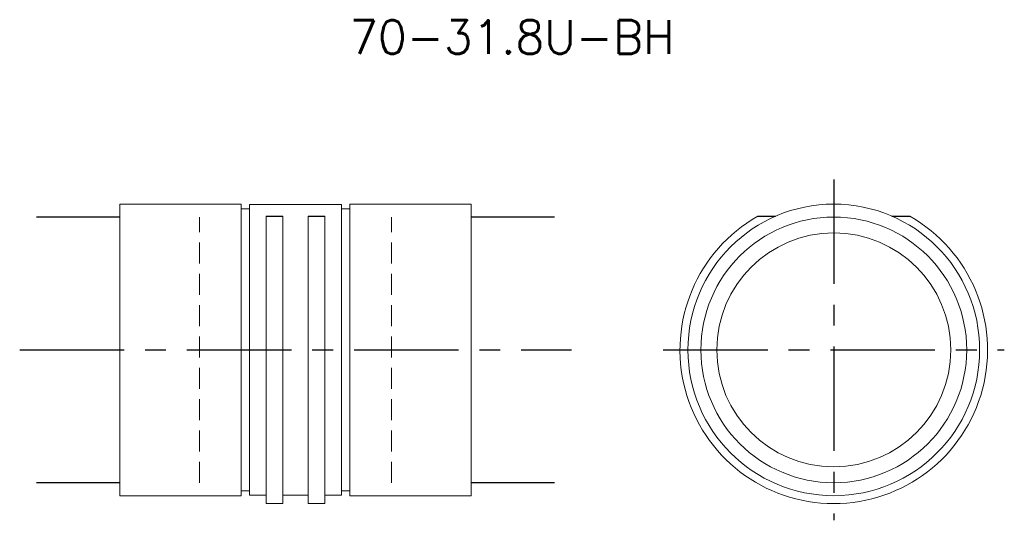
# Model space of a CAD drawing. Extents: x 0 to 118, y -20 to 40.
import ezdxf
from ezdxf.enums import TextEntityAlignment as Align

# ---------------------------------------------------------------- set-up
doc = ezdxf.new("R2010")
doc.units = 0
doc.header["$LTSCALE"] = 10
doc.linetypes.add('CENTER', pattern=[2, 1.25, -0.25, 0.25, -0.25])
doc.linetypes.add('HIDDEN', pattern=[0.375, 0.25, -0.125])
doc.layers.get('0').update_dxf_attribs({"linetype": 'CONTINUOUS'})
for name, color, linetype in [('HOJO', 4, 'CONTINUOUS'), ('L-CENTER', 1, 'CENTER'), ('L-HIDDEN', 3, 'HIDDEN')]:
    doc.layers.add(name, color=color, linetype=linetype)
doc.styles.add('BIGFONT', font='txt', dxfattribs={"bigfont": 'bigfont'})

msp = doc.modelspace()

# ---------------------------------------------------------------- linework, layer by layer
at = {"lineweight": 0}
for p, q in [((26.5, 17.45), (12, 17.45)), ((12, -17.45), (12, 17.45)), ((26.5, -17.45), (26.5, 17.45)), ((27.5, 16.88), (26.5, 16.88)), ((38.5, 17.4), (27.5, 17.4)), ((27.5, -17.4), (27.5, 17.4)), ((38.5, -17.4), (38.5, 17.4)), ((39.5, 16.88), (38.5, 16.88)), ((54, 17.45), (39.5, 17.45)), ((39.5, -17.45), (39.5, 17.45)), ((54, -17.45), (54, 17.45)), ((29.5, -18.4), (29.5, 16)), ((31.5, -18.4), (31.5, 16)), ((34.5, -18.4), (34.5, 16)), ((36.5, -18.4), (36.5, 16)), ((12, -17.45), (26.5, -17.45)), ((26.5, -16.87), (27.5, -16.87)), ((27.5, -17.4), (29.5, -17.4)), ((31.5, -17.4), (34.5, -17.4)), ((36.5, -17.4), (38.5, -17.4)), ((38.5, -16.87), (39.5, -16.87)), ((39.5, -17.45), (54, -17.45)), ((29.5, -18.4), (31.5, -18.4)), ((34.5, -18.4), (36.5, -18.4))]:
    msp.add_line(p, q, dxfattribs=at)
for p, q in [((29.5, 16), (31.5, 16)), ((34.5, 16), (36.5, 16)), ((88.31, 16), (90.44, 16)), ((104.36, 16), (106.49, 16))]:
    msp.add_line(p, q)
for radius in [17.45, 15.9, 14]:
    msp.add_circle((97.4, 0), radius, dxfattribs=at)
msp.add_arc((97.4, 0), 18.4, 119.5918, 60.4082, dxfattribs=at)
at = {"layer": 'HOJO'}
for p, q in [((12, 15.9), (2, 15.9)), ((64, 15.9), (54, 15.9)), ((12, -15.9), (2, -15.9)), ((64, -15.9), (54, -15.9))]:
    msp.add_line(p, q, dxfattribs=at)
at = {"layer": 'L-CENTER'}
for p, q in [((97.4, 20.4), (97.4, -20.4)), ((0, 0), (66, 0)), ((77, 0), (117.8, 0))]:
    msp.add_line(p, q, dxfattribs=at)
at = {"layer": 'L-HIDDEN', "lineweight": 0}
for p, q in [((21.5, -15.9), (21.5, 15.9)), ((44.5, -15.9), (44.5, 15.9))]:
    msp.add_line(p, q, dxfattribs=at)

# ---------------------------------------------------------------- texts
at = {"layer": 'HOJO', "style": 'BIGFONT'}
msp.add_text('70-31.8U-BH', height=4, dxfattribs=at).set_placement((58.9, 37.45), align=Align.MIDDLE_CENTER)

doc.saveas('drawing.dxf')
